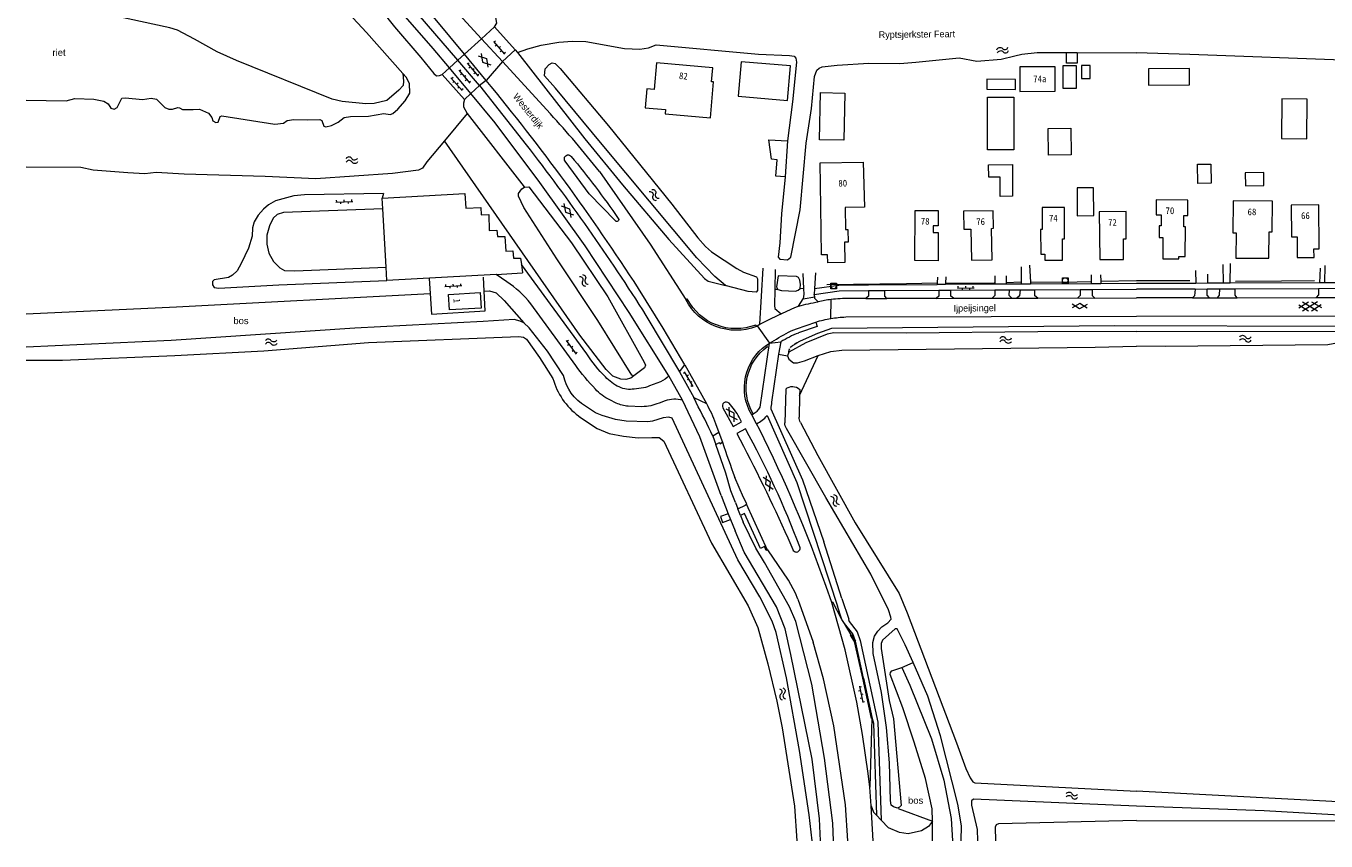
# Model space of a CAD drawing. Header units: metres. Extents: x 189705 to 199106, y 581686 to 588448.
# Tile 1 of 256: x 189705 to 190050, y 581686 to 581902. Entities that reach past the tile are written whole.
import ezdxf
from ezdxf.enums import TextEntityAlignment as Align

# ---------------------------------------------------------------- set-up
doc = ezdxf.new("R2010")
doc.units = ezdxf.units.M
doc.layers.add('B-WA-OG-GBKN-G', color=7, linetype='Continuous', lineweight=18)
doc.styles.add('Style-Arial', font='arial.ttf')
doc.styles.add('Style-DotumChe', font='DotumChe.ttf')
doc.styles.add('Style-WORKING', font='WORKING.shx')

msp = doc.modelspace()

# ---------------------------------------------------------------- linework, layer by layer
at = {"layer": 'B-WA-OG-GBKN-G'}
for p, q in [((189825.776, 581899.069), (189829.22, 581902.213)), ((189829.22, 581902.213), (189834.703, 581896.082)), ((189821.26, 581894.947), (189825.776, 581899.069)), ((189831.35, 581893.04), (189825.776, 581899.069)), ((189828.979, 581898.368), (189831.916, 581894.959)), ((189829.142, 581898.179), (189829.521, 581898.505)), ((189829.795, 581897.421), (189829.416, 581897.095)), ((189830.448, 581896.663), (189830.826, 581896.99)), ((189817.259, 581891.295), (189819.496, 581893.336)), ((189819.496, 581893.336), (189821.26, 581894.947)), ((189825.258, 581886.593), (189819.496, 581893.336)), ((189827.014, 581887.991), (189821.26, 581894.947)), ((189831.35, 581893.04), (189827.014, 581887.991)), ((189831.1, 581895.906), (189830.721, 581895.579)), ((189831.35, 581893.04), (189834.703, 581896.082)), ((189844.109, 581879.083), (189831.35, 581893.04)), ((189831.753, 581895.148), (189832.132, 581895.474)), ((189834.703, 581896.082), (189835.322, 581895.392)), ((189967.61, 581894.498), (189969.534, 581894.98)), ((189981.398, 581895.424), (190000, 581895.306)), ((189815.317, 581889.522), (189817.259, 581891.295)), ((189821.241, 581882.928), (189815.317, 581889.522)), ((189822.92, 581884.46), (189817.259, 581891.295)), ((189819.755, 581890.705), (189822.643, 581887.254)), ((189819.915, 581890.513), (189820.299, 581890.834)), ((189820.557, 581889.746), (189820.174, 581889.426)), ((189821.972, 581892.531), (189824.902, 581889.115)), ((189822.135, 581892.341), (189822.514, 581892.667)), ((189822.786, 581891.582), (189822.406, 581891.257)), ((189823.437, 581890.823), (189823.816, 581891.149)), ((189824.088, 581890.064), (189823.708, 581889.739)), ((189824.739, 581889.305), (189825.118, 581889.631)), ((189817.676, 581888.686), (189820.682, 581885.338)), ((189817.843, 581888.5), (189818.215, 581888.834)), ((189818.511, 581887.756), (189818.139, 581887.422)), ((189819.179, 581887.012), (189819.551, 581887.346)), ((189819.847, 581886.268), (189819.475, 581885.934)), ((189820.515, 581885.524), (189820.887, 581885.858)), ((189821.199, 581888.98), (189821.583, 581889.301)), ((189821.841, 581888.213), (189821.458, 581887.892)), ((189822.483, 581887.446), (189822.866, 581887.767)), ((189825.258, 581886.593), (189822.92, 581884.46)), ((189827.014, 581887.991), (189825.258, 581886.593)), ((189825.258, 581886.593), (189837.686, 581870.853)), ((189822.92, 581884.46), (189821.241, 581882.928)), ((189829.412, 581876.714), (189822.92, 581884.46)), ((189821.981, 581879.194), (189815.925, 581871.924)), ((189821.981, 581879.194), (189837.103, 581859.712)), ((189907.137, 581871.89), (189906.518, 581862.36)), ((189787.026, 581855.651), (189791.523, 581855.804)), ((189787.276, 581855.66), (189787.259, 581856.159)), ((189788.275, 581855.694), (189788.292, 581855.194)), ((189789.275, 581855.728), (189789.258, 581856.227)), ((189790.274, 581855.762), (189790.291, 581855.262)), ((189791.274, 581855.796), (189791.257, 581856.295)), ((189799.707, 581857.883), (189799.41, 581856.693)), ((189799.571, 581853.797), (189799.41, 581856.693)), ((189800.427, 581838.35), (189799.571, 581853.797)), ((189800.626, 581834.767), (189800.427, 581838.35)), ((189836.397, 581839.013), (189836.654, 581836.794)), ((189853.819, 581815.277), (189836.397, 581839.013)), ((189899.831, 581823.135), (189900.737, 581838.036)), ((189903.89, 581837.671), (189903.774, 581832.356)), ((189969.289, 581838.447), (189969.331, 581834.382)), ((189971.549, 581838.865), (189971.8, 581834.318)), ((190015.734, 581837.469), (190015.801, 581834.011)), ((190022.939, 581839.055), (190023.068, 581834.04)), ((190024.901, 581834.047), (190024.999, 581839.291)), ((190048.822, 581838.085), (190048.688, 581834.131)), ((190050.133, 581834.137), (190050.151, 581838.81)), ((189829.682, 581836.402), (189800.626, 581834.767)), ((189811.871, 581835.276), (189812.124, 581831.287)), ((189826.54, 581831.905), (189826.352, 581835.702)), ((189829.682, 581836.402), (189836.654, 581836.794)), ((189832.521, 581834.386), (189829.682, 581836.402)), ((189911.289, 581836.64), (189911.476, 581832.567)), ((189914.641, 581836.859), (189914.4, 581832.624)), ((189917.629, 581833.698), (189938.795, 581833.998)), ((189938.795, 581833.998), (189947.022, 581834.12)), ((189947.022, 581834.12), (189947.01, 581833.697)), ((189947.069, 581835.696), (189947.022, 581834.12)), ((189949.243, 581834.055), (189949.241, 581833.708)), ((189949.254, 581835.732), (189949.243, 581834.055)), ((189949.243, 581834.055), (189951.295, 581834.069)), ((189951.295, 581834.069), (189962.169, 581834.144)), ((189962.338, 581836.05), (189962.325, 581833.772)), ((189965.307, 581834.288), (189965.299, 581833.787)), ((189965.336, 581835.988), (189965.307, 581834.288)), ((189965.307, 581834.288), (189969.331, 581834.382)), ((189969.331, 581834.382), (189969.337, 581833.807)), ((189971.8, 581834.318), (189984.223, 581834.437)), ((189971.8, 581834.318), (189971.827, 581833.835)), ((189984.223, 581834.437), (189987.939, 581834.472)), ((189987.939, 581834.472), (189987.936, 581833.899)), ((189987.95, 581836.252), (189987.939, 581834.472)), ((189990.44, 581836.289), (189990.524, 581834.611)), ((189990.524, 581834.611), (190000, 581834.76)), ((189990.524, 581834.611), (189990.559, 581833.912)), ((190015.801, 581834.011), (189999.995, 581833.958)), ((190000, 581834.76), (190014.184, 581834.815)), ((190018.929, 581834.026), (190015.801, 581834.011)), ((190018.901, 581836.5), (190018.929, 581834.026)), ((190023.068, 581834.04), (190018.929, 581834.026)), ((190024.901, 581834.047), (190023.068, 581834.04)), ((190048.688, 581834.131), (190024.901, 581834.047)), ((190026.303, 581834.579), (190038.577, 581834.675)), ((190038.577, 581834.675), (190047.369, 581834.743)), ((190050.133, 581834.137), (190048.688, 581834.131)), ((190058.849, 581834.168), (190050.133, 581834.137)), ((189816.076, 581833.188), (189820.568, 581833.449)), ((189816.326, 581833.203), (189816.297, 581833.702)), ((189817.324, 581833.261), (189817.353, 581832.761)), ((189818.322, 581833.319), (189818.293, 581833.818)), ((189819.321, 581833.377), (189819.35, 581832.877)), ((189820.319, 581833.435), (189820.29, 581833.934)), ((189890.951, 581833.364), (189890.671, 581833.436)), ((189904.652, 581832.415), (189903.774, 581832.356)), ((189911.476, 581832.567), (189910.52, 581832.672)), ((189914.4, 581832.624), (189914.313, 581831.095)), ((189914.313, 581831.095), (189920.927, 581832.06)), ((189914.409, 581830.393), (189914.313, 581831.095)), ((189914.4, 581832.624), (189920.812, 581833.559)), ((189920.812, 581833.559), (189928.743, 581833.63)), ((189920.927, 581832.06), (189928.756, 581832.13)), ((189928.743, 581833.63), (189947.01, 581833.697)), ((189928.756, 581832.13), (189933.045, 581832.161)), ((189933.045, 581832.161), (189947.429, 581832.199)), ((189949.241, 581833.708), (189947.01, 581833.697)), ((189947.429, 581832.199), (189950.601, 581832.204)), ((189962.325, 581833.772), (189949.241, 581833.708)), ((189950.601, 581832.204), (189962.289, 581832.27)), ((189952.355, 581832.777), (189956.855, 581832.786)), ((189952.605, 581832.777), (189952.604, 581833.277)), ((189953.605, 581832.779), (189953.606, 581832.28)), ((189954.605, 581832.781), (189954.604, 581833.281)), ((189955.605, 581832.783), (189955.606, 581832.284)), ((189956.605, 581832.785), (189956.604, 581833.285)), ((189962.289, 581832.27), (189966.186, 581832.293)), ((189965.299, 581833.787), (189962.325, 581833.772)), ((189969.337, 581833.807), (189965.299, 581833.787)), ((189966.186, 581832.293), (189969.05, 581832.309)), ((189969.05, 581832.309), (189972.997, 581832.332)), ((189971.827, 581833.835), (189969.337, 581833.807)), ((189987.936, 581833.899), (189971.827, 581833.835)), ((189972.997, 581832.332), (189985.043, 581832.401)), ((189985.043, 581832.401), (189988.276, 581832.419)), ((189990.559, 581833.912), (189987.936, 581833.899)), ((189988.272, 581830.736), (189988.276, 581832.419)), ((189988.938, 581830.123), (189988.272, 581830.736)), ((189988.276, 581832.419), (190000, 581832.458)), ((189999.995, 581833.958), (189990.559, 581833.912)), ((190015.579, 581832.51), (190000, 581832.458)), ((190015.579, 581832.51), (190018.785, 581832.527)), ((190018.785, 581832.527), (190022.048, 581832.561)), ((190022.048, 581832.561), (190026.238, 581832.565)), ((190026.238, 581832.565), (190048.416, 581832.679)), ((190048.416, 581832.679), (190053.067, 581832.703)), ((189850.849, 581812.215), (189838.882, 581828.59)), ((189880.116, 581829.688), (189880.482, 581829.919)), ((189910.127, 581827.988), (189911.348, 581829.918)), ((189911.348, 581829.918), (189914.409, 581830.393)), ((189918.718, 581824.677), (189918.79, 581829.726)), ((189928.035, 581829.952), (189923.59, 581829.973)), ((189928.035, 581829.952), (189933.6, 581830.023)), ((189946.711, 581830.031), (189933.6, 581830.023)), ((189946.711, 581830.031), (189951.37, 581830.051)), ((189951.37, 581830.051), (189961.622, 581830.076)), ((189961.622, 581830.076), (189966.83, 581830.078)), ((189966.83, 581830.078), (189968.17, 581830.096)), ((189968.17, 581830.096), (189973.727, 581830.09)), ((189973.727, 581830.09), (189984.382, 581830.149)), ((189984.382, 581830.149), (189988.938, 581830.123)), ((189988.938, 581830.123), (190000, 581830.141)), ((190014.91, 581830.165), (190000, 581830.141)), ((190014.91, 581830.165), (190019.409, 581830.159)), ((190019.409, 581830.159), (190021.479, 581830.179)), ((190021.479, 581830.179), (190026.782, 581830.206)), ((190026.782, 581830.206), (190047.801, 581830.266)), ((190043.168, 581828.343), (190045.771, 581826.748)), ((190043.17, 581827.543), (190045.767, 581829.148)), ((190044.167, 581829.145), (190048.171, 581826.753)), ((190044.171, 581826.745), (190048.167, 581829.153)), ((190046.567, 581829.15), (190049.17, 581827.555)), ((190046.571, 581826.75), (190049.168, 581828.355)), ((190047.801, 581830.266), (190053.649, 581830.283)), ((189869.524, 581825.487), (189878.485, 581810.478)), ((189899.831, 581823.135), (189901.02, 581823.748)), ((189909.531, 581821.931), (189914.691, 581823.736)), ((189922.684, 581825.074), (190000, 581825.285)), ((190000, 581825.285), (190220.974, 581825.826)), ((189898.903, 581822.657), (189898.763, 581822.941)), ((189898.903, 581822.657), (189899.079, 581822.748)), ((189898.917, 581822.537), (189898.903, 581822.657)), ((189899.079, 581822.748), (189899.831, 581823.135)), ((189899.079, 581822.748), (189902.404, 581818.08)), ((189912.198, 581819.478), (189915.275, 581820.784)), ((189915.275, 581820.784), (189918.966, 581822.065)), ((189918.966, 581822.065), (189994.141, 581822.819)), ((189994.141, 581822.819), (190053.997, 581822.621)), ((189743.265, 581818.848), (189704.636, 581817.019)), ((189848.347, 581818.812), (189851.011, 581815.185)), ((189848.495, 581818.611), (189848.898, 581818.906)), ((189849.087, 581817.805), (189848.684, 581817.509)), ((189849.679, 581816.999), (189850.082, 581817.295)), ((189899.915, 581801.077), (189902.404, 581818.08)), ((189901.628, 581817.613), (189902.404, 581818.08)), ((189901.896, 581817.233), (189901.628, 581817.613)), ((189902.404, 581818.08), (189904.257, 581819.196)), ((189902.404, 581818.08), (189905.426, 581818.46)), ((189905.426, 581818.46), (189904.806, 581815.165)), ((189908.061, 581817.159), (189908.539, 581817.503)), ((189908.539, 581817.503), (189909.004, 581817.794)), ((189909.004, 581817.794), (189909.247, 581817.946)), ((189909.247, 581817.946), (189909.701, 581818.2)), ((189909.701, 581818.2), (189910.484, 581818.607)), ((189910.484, 581818.607), (189912.198, 581819.478)), ((189847.613, 581809.523), (189843.314, 581815.982)), ((189850.271, 581816.193), (189849.868, 581815.897)), ((189850.863, 581815.387), (189851.266, 581815.683)), ((189904.806, 581815.165), (189902.945, 581802.448)), ((189904.806, 581815.165), (189907.16, 581814.75)), ((189907.55, 581815.685), (189907.16, 581814.75)), ((189907.55, 581815.685), (189907.65, 581816.313)), ((189907.696, 581816.516), (189907.65, 581816.313)), ((189907.735, 581816.639), (189907.696, 581816.516)), ((189910.386, 581804.242), (189915.342, 581814.839)), ((189878.485, 581810.478), (189879.896, 581812.315)), ((189878.485, 581810.478), (189882.24, 581803.658)), ((189879.95, 581810.31), (189879.515, 581810.063)), ((189882.05, 581806.615), (189879.826, 581810.527)), ((189879.896, 581812.315), (189885.597, 581802.032)), ((189873.424, 581807.874), (189870.502, 581806.75)), ((189879.281, 581802.919), (189875.644, 581809.449)), ((189880.444, 581809.44), (189880.879, 581809.687)), ((189880.938, 581808.571), (189880.503, 581808.324)), ((189881.432, 581807.702), (189881.867, 581807.949)), ((189881.926, 581806.832), (189881.492, 581806.585)), ((189861.641, 581802.195), (189859.881, 581803.025)), ((189868.264, 581806.117), (189866.415, 581805.913)), ((189882.24, 581803.658), (189885.597, 581802.032)), ((189882.871, 581802.335), (189882.24, 581803.658)), ((189906.699, 581805.924), (189906.492, 581796.973)), ((189910.386, 581804.242), (189910.252, 581798.46)), ((189910.423, 581805.838), (189910.386, 581804.242)), ((189868.476, 581801.221), (189864.779, 581801.334)), ((189874.598, 581802.785), (189873.016, 581802.139)), ((189890.009, 581800.89), (189892.696, 581795.977)), ((189851.602, 581798.751), (189852.124, 581798.373)), ((189887.999, 581796.797), (189888.957, 581794.332)), ((189892.696, 581795.977), (189894.973, 581797.223)), ((189894.973, 581797.223), (189894.325, 581798.407)), ((189897.649, 581799.095), (189898.049, 581799.332)), ((189898.933, 581796.696), (189897.649, 581799.095)), ((189899.702, 581795.208), (189898.933, 581796.696)), ((189888.957, 581794.332), (189887.308, 581793.37)), ((189887.308, 581793.37), (189888.148, 581791.169)), ((189888.957, 581794.332), (189889.883, 581791.789)), ((189895.981, 581795.38), (189893.704, 581794.135)), ((189889.564, 581777.654), (189891.42, 581772.759)), ((189893.364, 581775.738), (189893.959, 581774.068)), ((189901.816, 581763.085), (189896.258, 581775.287)), ((189891.42, 581772.759), (189891.978, 581771.215)), ((189894.716, 581772.335), (189893.959, 581774.068)), ((189894.716, 581772.335), (189895.418, 581770.491)), ((189891.978, 581771.215), (189893.227, 581768.253)), ((189907.26, 581766.314), (189908.605, 581763.224)), ((189921.616, 581750.247), (189916.819, 581765.331)), ((189918.928, 581749.171), (189917.49, 581753.429)), ((189909.969, 581750.036), (189914.025, 581738.656)), ((189921.644, 581744.671), (189920.469, 581748.169)), ((189922.298, 581743.579), (189921.644, 581744.671)), ((189924.088, 581740.518), (189922.298, 581743.579)), ((189927.379, 581729.084), (189925.232, 581738.864)), ((189937.617, 581731.885), (189940.579, 581733.164)), ((189926.313, 581726.928), (189927.258, 581722.528)), ((189927.379, 581729.084), (189927.201, 581729.064)), ((189927.379, 581729.084), (189929.73, 581718.29)), ((189926.575, 581725.706), (189926.087, 581725.601)), ((189926.365, 581726.684), (189926.854, 581726.789)), ((189926.995, 581723.75), (189926.506, 581723.645)), ((189926.785, 581724.728), (189927.274, 581724.833)), ((189927.205, 581722.773), (189927.694, 581722.878)), ((189929.056, 581700.098), (189928.601, 581703.704)), ((189929.464, 581695.128), (189929.056, 581700.098)), ((189957.021, 581701.186), (190000, 581699.032)), ((189929.464, 581695.128), (189930.022, 581693.445)), ((189930.882, 581692.579), (189930.022, 581693.445)), ((189932.134, 581691.294), (189930.882, 581692.579)), ((189936.649, 581694.429), (189945.734, 581691.042)), ((189932.134, 581691.294), (189934.084, 581689.243)), ((189945.771, 581685.745), (189945.734, 581691.042))]:
    msp.add_line(p, q, dxfattribs=at)
at = {"layer": 'B-WA-OG-GBKN-G', "flags": 128}
for points in [[(189804.837, 581889.819), (189795.176, 581900.711), (189779.675, 581917.429), (189774.814, 581924.545), (189738.203, 581967.559), (189733.551, 581973.228), (189722.835, 581982.806), (189712.114, 581993.399), (189706.645, 582000)], [(189715.589, 582000), (189725.601, 581989.247), (189730.37, 581985.204), (189733.715, 581981.944), (189735.347, 581980.656), (189738.149, 581979.069), (189742.746, 581973.909), (189774.988, 581936.36), (189795.405, 581911.484), (189802.664, 581902.246), (189809.689, 581894.073), (189813.089, 581889.796), (189813.854, 581889.241), (189814.591, 581889.244), (189815.317, 581889.522)], [(189821.26, 581894.947), (189813.454, 581904.382), (189732.011, 581998.374)], [(189817.259, 581891.295), (189812.956, 581896.503), (189747.204, 581971.668), (189731.492, 581989.911)], [(189819.496, 581893.336), (189790.02, 581927.592), (189734.511, 581990.967)], [(189825.776, 581899.069), (189819.825, 581905.505), (189778.999, 581953.225)], [(189804.837, 581889.819), (189805.07, 581887.776), (189804.948, 581886.606), (189803.81, 581885.38), (189800.622, 581882.596), (189797.271, 581881.817), (189794.984, 581881.755), (189788.731, 581882.385), (189786.035, 581882.982), (189760.629, 581893.301), (189755.46, 581895.588), (189749.473, 581898.963), (189744.914, 581901.304), (189742.903, 581901.98), (189720.725, 581906.725), (189709.482, 581909.312), (189704.636, 581910.2)], [(189829.22, 581902.213), (189829.893, 581903.191), (189829.519, 581905.268), (189830.887, 581906.692)], [(189835.322, 581895.392), (189838.086, 581896.397), (189841.69, 581897.355), (189846.361, 581898.114), (189850.019, 581898.437), (189853.501, 581898.301), (189863.851, 581896.472), (189867.867, 581896.263), (189870.203, 581896.681), (189872.206, 581897.402), (189899.456, 581894.943), (189907.715, 581894.603), (189908.987, 581894.406), (189909.396, 581893.899), (189909.604, 581892.859), (189908.51, 581882.258), (189907.137, 581871.89)], [(190137.451, 581896.493), (190124.608, 581895.364), (190099.875, 581894.265), (190072.505, 581893.775), (190057.228, 581893.253), (190014.149, 581894.912), (190000, 581895.306)], [(189824.915, 581894.512), (189827.127, 581893.772), (189827.515, 581891.472)], [(189825.675, 581895.162), (189826.063, 581892.862), (189828.275, 581892.122)], [(189835.322, 581895.392), (189853.265, 581872.41), (189863.333, 581860.187), (189875.648, 581845.638), (189885.124, 581835.343), (189886.118, 581834.611), (189890.671, 581833.436)], [(189894.831, 581892.955), (189894.054, 581883.766), (189907.171, 581882.656), (189907.949, 581891.845), (189894.831, 581892.955)], [(189906.518, 581862.36), (189905.548, 581852.491), (189905.127, 581844.766), (189904.713, 581841.003), (189905.173, 581840.421), (189907.155, 581840.304), (189908.093, 581840.943), (189910.549, 581853.582), (189912.144, 581871.3), (189913.549, 581880.505), (189914.398, 581888.995), (189915.001, 581890.7), (189915.608, 581891.262), (189916.394, 581891.596), (189920.356, 581892.022), (189928.815, 581892.571), (189937.073, 581892.459), (189941.317, 581892.865)], [(189941.317, 581892.865), (189952.82, 581894.01), (189957.55, 581893.118), (189964.052, 581893.607), (189967.61, 581894.498)], [(189969.534, 581894.98), (189973.623, 581895.407), (189981.398, 581895.424)], [(189981.398, 581895.424), (189984.263, 581895.38), (189984.22, 581892.558), (189981.354, 581892.602), (189981.398, 581895.424)], [(189790.96, 581878.408), (189795.712, 581878.456), (189799.85, 581879.187), (189801.503, 581878.941), (189802.239, 581879.199), (189803.554, 581880.323), (189805.449, 581882.517), (189806.736, 581884.557), (189806.648, 581887.122), (189805.751, 581888.846), (189804.837, 581889.819)], [(189890.671, 581833.436), (189887.84, 581835.864), (189883.065, 581840.821), (189857.922, 581870.934), (189845.504, 581885.915), (189842.567, 581889.229), (189842.685, 581891.058), (189843.798, 581892.208), (189844.558, 581892.617), (189845.347, 581892.469), (189846.674, 581891.104), (189859.525, 581875.947), (189876.392, 581855.093), (189883.32, 581846.132), (189885.389, 581843.779), (189886.971, 581842.415), (189893.699, 581838.002), (189895.482, 581836.995), (189898.919, 581835.74), (189899.226, 581835.234), (189899.19, 581832.084), (189898.861, 581831.675), (189896.675, 581831.893), (189890.951, 581833.364)], [(189872.305, 581892.66), (189871.683, 581885.543), (189869.734, 581885.714), (189869.294, 581880.681), (189874.7, 581880.208), (189874.605, 581879.113), (189886.669, 581878.06), (189887.502, 581887.594), (189886.996, 581887.639), (189887.32, 581891.349), (189872.305, 581892.66)], [(189968.952, 581891.584), (189968.983, 581885.044), (189978.383, 581885.088), (189978.352, 581891.628), (189968.952, 581891.584)], [(189980.49, 581891.983), (189983.933, 581891.981), (189983.929, 581885.829), (189980.486, 581885.831), (189980.49, 581891.983)], [(189985.379, 581891.964), (189985.34, 581888.516), (189987.665, 581888.49), (189987.704, 581891.937), (189985.379, 581891.964)], [(190003.22, 581886.744), (190014.147, 581886.813), (190014.119, 581891.133), (190003.194, 581891.066), (190003.22, 581886.744)], [(189960.213, 581888.276), (189960.188, 581885.665), (189967.822, 581885.592), (189967.847, 581888.202), (189960.213, 581888.276)], [(189704.636, 581882.691), (189715.298, 581882.586), (189717.658, 581883.182), (189722.715, 581882.978), (189725.36, 581882.483), (189726.456, 581881.726), (189727.224, 581880.561), (189728.115, 581880.336), (189728.926, 581880.772), (189730.159, 581883.294), (189731.098, 581883.375), (189735.624, 581882.914), (189737.934, 581883.281), (189739.359, 581882.957), (189741.605, 581880.809), (189742.623, 581880.306), (189743.589, 581880.336), (189745.06, 581880.8), (189745.492, 581880.726)], [(189821.241, 581882.928), (189821.002, 581881.933), (189821.033, 581880.967), (189821.981, 581879.194)], [(189915.969, 581884.725), (189922.396, 581884.605), (189922.161, 581872.085), (189915.733, 581872.206), (189915.969, 581884.725)], [(189967.368, 581869.547), (189960.368, 581869.54), (189960.353, 581883.54), (189967.353, 581883.547), (189967.368, 581869.547)], [(190038.652, 581883.086), (190038.57, 581872.514), (190045.325, 581872.461), (190045.408, 581883.034), (190038.652, 581883.086)], [(189745.492, 581880.726), (189746.282, 581880.273), (189749.078, 581880.21), (189750.805, 581880.371), (189753.147, 581879.239), (189754.092, 581878.151), (189754.326, 581877.238), (189755.09, 581876.784), (189755.725, 581876.889), (189756.251, 581878.415), (189756.682, 581878.57), (189770.846, 581876.378), (189773.131, 581876.593), (189774.145, 581877.284), (189775.845, 581877.622), (189779.479, 581877.488), (189782.832, 581877.605), (189783.292, 581877.302), (189783.832, 581875.832), (189784.392, 581875.657), (189785.889, 581875.994), (189787.689, 581876.842), (189789.284, 581878.094), (189790.96, 581878.408)], [(189875.644, 581809.449), (189865.092, 581826.251), (189853.322, 581843.979), (189841.276, 581860.868), (189829.412, 581876.714)], [(189906.518, 581862.36), (189904.118, 581862.516), (189904.403, 581866.903), (189902.923, 581866.999), (189902.205, 581872.21), (189907.137, 581871.89)], [(189976.525, 581875.177), (189982.534, 581875.256), (189982.627, 581868.183), (189976.618, 581868.104), (189976.525, 581875.177)], [(189815.925, 581871.924), (189811.292, 581866.362), (189810.131, 581864.679), (189809.042, 581864.09), (189802.16, 581863.192), (189781.763, 581861.847), (189768.217, 581862.441), (189746.668, 581863.022), (189739.22, 581863.469), (189736.249, 581863.124), (189731.737, 581863.422)], [(189866.272, 581809.429), (189865.539, 581808.83), (189864.169, 581808.49), (189862.874, 581808.555), (189860.708, 581809.3), (189858.941, 581811.089), (189851.904, 581820.28), (189815.925, 581871.924)], [(189861.394, 581850.666), (189854.403, 581857.865), (189848.032, 581866.544)], [(189916.023, 581854.355), (189915.843, 581866.063), (189927.332, 581866.24), (189927.626, 581854.243)], [(189963.729, 581862.237), (189960.696, 581862.222), (189960.679, 581865.548), (189966.993, 581865.578), (189967.035, 581857.159), (189963.754, 581857.143), (189963.729, 581862.237)], [(190019.785, 581865.718), (190019.823, 581860.636), (190016.279, 581860.61), (190016.241, 581865.692), (190019.785, 581865.718)], [(189731.737, 581863.422), (189722.473, 581864.149), (189719.192, 581864.794), (189704.636, 581864.879)], [(189857.146, 581863.771), (189870.638, 581844.483), (189880.116, 581829.688)], [(190029.009, 581859.962), (190033.902, 581860.053), (190033.837, 581863.533), (190028.944, 581863.442), (190029.009, 581859.962)], [(189866.272, 581809.429), (189865.805, 581809.638), (189856.692, 581824.101), (189845.791, 581840.537), (189837.038, 581854.215), (189835.627, 581857.206), (189835.649, 581857.867), (189836.558, 581859.142), (189837.216, 581859.577), (189838.359, 581859.684), (189849.685, 581844.774), (189859.432, 581830.416), (189869.092, 581813.033), (189869.376, 581812.247), (189869.176, 581811.535), (189866.272, 581809.429)], [(189984.204, 581859.384), (189984.222, 581852.017), (189988.618, 581852.028), (189988.599, 581859.395), (189984.204, 581859.384)], [(189799.707, 581857.883), (189778.683, 581857.589), (189775.864, 581857.296), (189770.966, 581855.951), (189769.167, 581854.875), (189767.775, 581853.776), (189766.36, 581852.168), (189765.301, 581850.385), (189764.85, 581848.807), (189764.76, 581846.545)], [(189799.41, 581856.693), (189821.313, 581857.945), (189821.65, 581854.008)], [(189847.702, 581855.249), (189848.09, 581852.949), (189850.302, 581852.209)], [(190005.21, 581856.207), (190005.194, 581852.21), (190006.599, 581852.205), (190006.588, 581849.356), (190006.064, 581849.358), (190006.051, 581846.181), (190007.007, 581846.177), (190006.984, 581840.523), (190011.304, 581840.506), (190011.306, 581841.152), (190012.98, 581841.145), (190013.011, 581849.057), (190012.608, 581849.059), (190012.619, 581852.042), (190013.679, 581852.038), (190013.696, 581856.174), (190005.21, 581856.207)], [(190025.7, 581855.918), (190025.642, 581847.479), (190026.502, 581847.473), (190026.456, 581840.755), (190035.247, 581840.695), (190035.295, 581847.685), (190036.126, 581847.679), (190036.182, 581855.846), (190025.7, 581855.918)], [(190041.184, 581854.831), (190041.267, 581846.398), (190042.709, 581846.412), (190042.763, 581840.855), (190047.231, 581840.899), (190047.209, 581843.155), (190048.636, 581843.169), (190048.521, 581854.903), (190041.184, 581854.831)], [(189799.571, 581853.797), (189773.09, 581852.836), (189771.466, 581852.32), (189770.378, 581851.324), (189769.371, 581849.287), (189768.67, 581846.869), (189768.656, 581844.455), (189769.252, 581842.019), (189770.431, 581839.84), (189772.167, 581838.146), (189773.364, 581837.415), (189776.135, 581837.326), (189800.427, 581838.35)], [(189821.65, 581854.008), (189825.588, 581854.148), (189825.71, 581852.195), (189827.71, 581852.334), (189827.862, 581848.093), (189829.842, 581848.142), (189830.011, 581846.438), (189831.983, 581846.505), (189832.222, 581842.596), (189834.157, 581842.692), (189834.311, 581840.695), (189836.195, 581840.755), (189836.397, 581839.013)], [(189846.942, 581854.599), (189849.154, 581853.859), (189849.542, 581851.559)], [(189927.626, 581854.243), (189922.557, 581854.165), (189922.647, 581848.316), (189923.267, 581848.325), (189923.318, 581845.006), (189922.308, 581844.99), (189922.391, 581839.541), (189917.892, 581839.472), (189917.859, 581841.621), (189916.219, 581841.596), (189916.023, 581854.355)], [(189941.099, 581853.404), (189947.259, 581853.379), (189947.242, 581849.284), (189945.947, 581849.29), (189945.94, 581847.562), (189947.275, 581847.557), (189947.245, 581840.039), (189941.045, 581840.065), (189941.099, 581853.404)], [(189953.959, 581853.213), (189954.039, 581848.435), (189955.967, 581848.468), (189956.105, 581840.154), (189961.582, 581840.246), (189961.442, 581848.645), (189962.003, 581848.655), (189961.925, 581853.346), (189953.959, 581853.213)], [(189974.899, 581854.194), (189974.918, 581848.319), (189974.508, 581848.318), (189974.529, 581841.751), (189975.589, 581841.755), (189975.595, 581840.172), (189980.317, 581840.187), (189980.299, 581845.844), (189980.899, 581845.846), (189980.872, 581854.213), (189974.899, 581854.194)], [(189990.113, 581853.039), (189990.237, 581840.325), (189996.583, 581840.387), (189996.53, 581845.844), (189997.299, 581845.852), (189997.228, 581853.108), (189990.113, 581853.039)], [(189764.76, 581846.545), (189763.783, 581843.364), (189761.871, 581839.265), (189760.762, 581837.353), (189759.548, 581836.178), (189758.483, 581835.614), (189754.725, 581834.987), (189754.27, 581834.502), (189754.275, 581833.587), (189754.71, 581832.878), (189755.956, 581832.731), (189771.908, 581833.597), (189800.626, 581834.767)], [(189910.52, 581832.672), (189910.617, 581833.714), (189910.433, 581834.856), (189910.074, 581835.618), (189909.616, 581835.869), (189904.711, 581836.024), (189904.216, 581833.124), (189904.652, 581832.415)], [(189918.697, 581832.598), (189918.697, 581834.098), (189920.197, 581834.098), (189920.197, 581832.598), (189918.697, 581832.598)], [(189980.298, 581834.029), (189980.298, 581835.529), (189981.798, 581835.529), (189981.798, 581834.029), (189980.298, 581834.029)], [(189704.636, 581825.915), (189744.698, 581827.773), (189812.124, 581831.287)], [(189812.124, 581831.287), (189812.472, 581825.816), (189826.799, 581826.674), (189826.54, 581831.905)], [(189816.996, 581831.038), (189825.425, 581831.557), (189825.677, 581827.464), (189817.248, 581826.945), (189816.996, 581831.038)], [(189826.54, 581831.905), (189827.892, 581831.99), (189829.673, 581831.464), (189831.843, 581829.494), (189837.029, 581823.497)], [(189879.896, 581812.315), (189874.129, 581822.097), (189867.526, 581832.669)], [(189903.774, 581832.356), (189903.681, 581828.116), (189903.811, 581827.304), (189905.452, 581825.947)], [(189904.652, 581832.415), (189905.618, 581832.14), (189909.278, 581831.955), (189910.014, 581832.187), (189910.52, 581832.672)], [(189911.476, 581832.567), (189911.543, 581831.102), (189911.348, 581829.918)], [(189928.756, 581832.13), (189928.761, 581830.591), (189928.035, 581829.952)], [(189933.6, 581830.023), (189933.058, 581830.617), (189933.045, 581832.161)], [(189947.429, 581832.199), (189947.396, 581830.622), (189946.711, 581830.031)], [(189951.37, 581830.051), (189950.641, 581830.652), (189950.601, 581832.204)], [(189962.289, 581832.27), (189962.292, 581830.75), (189961.622, 581830.076)], [(189966.83, 581830.078), (189966.182, 581830.773), (189966.186, 581832.293)], [(189969.05, 581832.309), (189968.867, 581830.736), (189968.17, 581830.096)], [(189973.727, 581830.09), (189973.009, 581830.743), (189972.997, 581832.332)], [(189985.043, 581832.401), (189985.054, 581830.777), (189984.382, 581830.149)], [(190015.579, 581832.51), (190015.475, 581830.744), (190014.91, 581830.165)], [(190019.409, 581830.159), (190018.789, 581830.835), (190018.785, 581832.527)], [(190022.048, 581832.561), (190022.028, 581830.862), (190021.479, 581830.179)], [(190026.782, 581830.206), (190026.234, 581830.882), (190026.238, 581832.565)], [(190048.416, 581832.679), (190048.424, 581830.989), (190047.801, 581830.266)], [(189915.355, 581829.127), (189914.462, 581830.004), (189914.409, 581830.393)], [(189986.882, 581827.433), (189984.898, 581828.659), (189982.883, 581827.485)], [(189986.895, 581828.433), (189984.88, 581827.259), (189982.896, 581828.485)], [(189837.029, 581823.497), (189836.035, 581823.975), (189834.457, 581824.451), (189826.228, 581823.851), (189792.061, 581822.084), (189743.265, 581818.848)], [(189914.691, 581823.736), (189915.067, 581822.58), (189910.072, 581820.819)], [(189843.314, 581815.982), (189838.483, 581822.183), (189837.029, 581823.497)], [(190000, 581821.244), (189973.791, 581821.166), (189938.753, 581820.817), (189919.544, 581820.851), (189917.767, 581820.512), (189912.061, 581818.223), (189907.55, 581815.685)], [(190000, 581821.244), (190053.497, 581821.297), (190054.636, 581820.88)], [(189704.636, 581813.618), (189714.349, 581813.625), (189744.199, 581814.812), (189767.874, 581816.072), (189795.763, 581818.291), (189835.698, 581819.858), (189836.969, 581819.737), (189837.735, 581819.206), (189841.187, 581814.32), (189844.798, 581808.713)], [(189915.342, 581814.839), (189918.729, 581815.943), (189921.598, 581816.211), (189989.03, 581817.073), (190000, 581817.33)], [(190055.439, 581819.585), (190055.409, 581819.196), (190054.64, 581818.516), (190053.748, 581818.169), (190050.898, 581817.661), (190007.596, 581817.264), (190000, 581817.33)], [(189907.16, 581814.75), (189907.147, 581814.718), (189907.532, 581813.831), (189908.757, 581812.846), (189909.875, 581812.851), (189911.727, 581813.393), (189915.342, 581814.839)], [(189889.564, 581777.654), (189883.872, 581793.211), (189879.281, 581802.919)], [(189904.161, 581741.148), (189903.13, 581744.218), (189899.797, 581750.63), (189893.984, 581760.51), (189876.504, 581798.155), (189875.589, 581798.405), (189874.141, 581798.22), (189871.274, 581797.368), (189870.056, 581797.235), (189864.312, 581797.41), (189861.388, 581797.827), (189857.902, 581798.852), (189856.145, 581799.631), (189853.444, 581801.32)], [(189893.032, 581797.18), (189892.954, 581799.511), (189890.86, 581800.539)], [(189893.872, 581797.723), (189891.778, 581798.751), (189891.7, 581801.082)], [(189902.735, 581800.687), (189911.195, 581781.812), (189916.819, 581765.331)], [(189852.124, 581798.373), (189856.572, 581795.441), (189859.779, 581794.084), (189863.594, 581793.392), (189867.459, 581792.928), (189871.066, 581793.047)], [(189901.749, 581798.869), (189909.652, 581781.041), (189920.469, 581748.169)], [(189910.599, 581796.99), (189915.224, 581788.232), (189925.191, 581770.368), (189936.865, 581751.547), (189939.049, 581746.4), (189952.143, 581711.884), (189954.589, 581705.01), (189955.769, 581702.526), (189956.434, 581701.513), (189957.021, 581701.186)], [(189871.066, 581793.047), (189873.047, 581793.031), (189874.298, 581792.046), (189886.925, 581764.922), (189896.709, 581748.277), (189899.276, 581742.471), (189901.938, 581732.855), (189904.347, 581722.957), (189905.753, 581715.824)], [(189934.633, 581745.234), (189934.065, 581747.189), (189929.32, 581756.693), (189917.411, 581777.037), (189906.889, 581795.41)], [(189888.148, 581791.169), (189889.061, 581791.667), (189889.169, 581791.384), (189889.883, 581791.789)], [(189893.364, 581775.738), (189892.095, 581778.82), (189890.751, 581783.513), (189888.148, 581791.169)], [(189896.258, 581775.287), (189896.377, 581775.372), (189895.475, 581777.108), (189893.184, 581782.42)], [(189902.429, 581778.799), (189902.657, 581781.12), (189900.717, 581782.414)], [(189903.332, 581779.227), (189901.392, 581780.521), (189901.621, 581782.842)], [(189893.959, 581774.068), (189896.016, 581774.998), (189895.965, 581775.168), (189896.258, 581775.287)], [(189891.42, 581772.759), (189889.325, 581772.006), (189889.915, 581770.431), (189891.978, 581771.215)], [(189901.816, 581763.085), (189901.521, 581762.964), (189901.056, 581764.085), (189899.957, 581763.56), (189895.71, 581772.795), (189894.716, 581772.335)], [(189919.442, 581685.745), (189919.211, 581690.457), (189916.996, 581707.724), (189913.651, 581727.449), (189909.382, 581744.146), (189907.686, 581748.051), (189901.101, 581759.808), (189898.721, 581763.608), (189895.418, 581770.491)], [(189915.943, 581685.745), (189915.648, 581691.634), (189913.77, 581707.53), (189908.075, 581735.375), (189906.52, 581742.201), (189904.231, 581747.983), (189895.677, 581762.5), (189893.227, 581768.253)], [(189909.969, 581750.036), (189909.334, 581751.615), (189907.456, 581755.084), (189901.917, 581763.135), (189901.816, 581763.085)], [(189921.644, 581744.671), (189919.216, 581749.242), (189918.928, 581749.171)], [(189928.601, 581703.704), (189927.155, 581714.033), (189925.61, 581722.673), (189922.507, 581736.584), (189918.928, 581749.171)], [(189921.616, 581750.247), (189923.477, 581744.717), (189923.377, 581744.64), (189923.549, 581744.147), (189925.676, 581741.404), (189926.475, 581739.027), (189931.178, 581717.365), (189932.134, 581691.294)], [(189936.376, 581742.118), (189935.817, 581742.115), (189932.452, 581739.101), (189932.099, 581738.261), (189932.08, 581736.914), (189934.177, 581723.077), (189935.343, 581718.23), (189937.432, 581695.17), (189937.002, 581694.711), (189936.444, 581694.479), (189935.402, 581694.804), (189934.739, 581695.284), (189934.555, 581696.553), (189934.279, 581706.537), (189933.499, 581715.959), (189932.185, 581725.202), (189929.927, 581735.557), (189929.862, 581738.529), (189930.362, 581740.235), (189931.169, 581741.533), (189932.282, 581742.657), (189933.827, 581743.732), (189934.787, 581744.727), (189934.633, 581745.234)], [(189913.706, 581685.745), (189912.95, 581692.714), (189910.405, 581709.85), (189906.885, 581729.144), (189904.161, 581741.148)], [(189925.232, 581738.864), (189924.543, 581740.829), (189922.298, 581743.579)], [(189940.579, 581733.164), (189938.504, 581737.911), (189936.376, 581742.118)], [(189923.217, 581685.745), (189922.567, 581695.351), (189919.471, 581716.349), (189916.745, 581728.887), (189914.025, 581738.656)], [(189927.201, 581729.064), (189924.966, 581738.811), (189923.966, 581740.433), (189924.088, 581740.518)], [(189924.088, 581740.518), (189924.24, 581740.588), (189925.232, 581738.864)], [(189940.835, 581711.981), (189937.87, 581721.114), (189934.526, 581730.041), (189934.599, 581730.575), (189934.902, 581731.033), (189937.617, 581731.885)], [(189937.617, 581731.885), (189939.748, 581727.144), (189945.506, 581712.893), (189948.734, 581701.958), (189950.713, 581691.729), (189951.092, 581685.745)], [(189953.404, 581685.745), (189953.491, 581689.786), (189952.473, 581695.548), (189947.916, 581713.718), (189944.488, 581724.22), (189940.579, 581733.164)], [(189929.73, 581718.29), (189929.705, 581718.284), (189929.543, 581718.29), (189927.201, 581729.064)], [(189929.056, 581700.098), (189929.209, 581700.134), (189929.73, 581718.29)], [(189929.73, 581718.29), (189930.022, 581717.084), (189930.882, 581692.579)], [(189905.753, 581715.824), (189909.051, 581694.981), (189909.673, 581685.745)], [(189945.734, 581691.042), (189945.644, 581694.27), (189943.853, 581702.366), (189940.835, 581711.981)], [(190000, 581695.042), (189956.66, 581696.865), (189956.103, 581696.43), (189956.133, 581695.236), (189957.586, 581688.84), (189957.746, 581685.745)], [(190166.45, 581691.365), (190135.307, 581692.409), (190096.395, 581694.082), (190071.738, 581695.753), (190062.107, 581695.738), (190000, 581699.032)], [(189929.998, 581685.745), (189929.464, 581695.128)], [(190070.837, 581691.68), (190033.962, 581693.807), (190000, 581695.042)], [(189945.734, 581691.042), (189944.7, 581689.615), (189942.8, 581688.412), (189939.297, 581687.684), (189937.008, 581688.029), (189934.084, 581689.243)], [(190000, 581691.156), (189963.296, 581690.316), (189962.663, 581690.059), (189962.411, 581689.398), (189962.49, 581685.745)], [(190000, 581691.156), (190061.913, 581691.14), (190062.623, 581691.007), (190063.154, 581690.672), (190063.267, 581685.745)]]:
    msp.add_lwpolyline(points, dxfattribs=at)
at = {"layer": 'B-WA-OG-GBKN-G'}
for centre in [(189919.447, 581833.348), (189981.048, 581834.779)]:
    msp.add_circle(centre, 0.75, dxfattribs=at)
at = {"layer": 'B-WA-OG-GBKN-G', "extrusion": (0, 0, -1)}
for centre, radius, start, end in [((-189963.696, 581895.922), 0.85, 15.48154, 139.33656), ((-189963.892, 581895.044), 0.85, 15.48154, 139.33656), ((-189372.574, 581510.581), 588.324, 142.238922, 147.638483), ((-189792.018, 581867.631), 0.85, 206.35413, 330.20915), ((-189792.045, 581866.732), 0.85, 206.35413, 330.20915), ((-189848.831, 581867.164), 1.012, 322.19414, 142.86549), ((-189669.813, 581718.285), 233.847, 140.26285, 145.34908), ((-189870.576, 581857.599), 0.85, 79.11753, 202.97255), ((-189871.275, 581858.165), 0.85, 79.11753, 202.97255), ((-189861.79, 581850.953), 0.489, 143.46035, 324.08866), ((-189851.906, 581835.015), 0.85, 86.60761, 210.46264), ((-189852.674, 581835.484), 0.85, 86.60761, 210.46264), ((-189893.534, 581836.675), 15.128, 249.15503, 332.49381), ((-189893.536, 581836.682), 14.702, 249.17338, 332.61111), ((-189949.071, 581732.411), 103.207, 64.9989, 67.8311), ((-189937.083, 581716.827), 114.383, 76.36907, 79.04952), ((-189949.304, 581732), 103.678, 62.24381, 64.97826), ((-189923.821, 581793.753), 31.342, 73.06478, 80.63029), ((-189923.799, 581793.927), 31.167, 80.61751, 87.94987), ((-189919.829, 581795.621), 28.253, 56.55443, 68.62471), ((-190028.233, 581819.377), 0.85, 28.18708, 152.0421), ((-189770.511, 581819.276), 0.85, 204.06031, 327.91534), ((-189770.574, 581818.379), 0.85, 204.06031, 327.91534), ((-189909.673, 581806.198), 13.965, 329.42794, 54.8258), ((-189909.671, 581806.198), 13.499, 329.42658, 54.83069), ((-189965.934, 581819.8), 0.85, 207.49955, 331.35457), ((-189965.943, 581818.901), 0.85, 207.49955, 331.35457), ((-190028.231, 581818.478), 0.85, 28.18708, 152.0421), ((-189881.324, 581832.461), 32.432, 314.11609, 328.00521), ((-189909.411, 581816.021), 1.785, 9.42541, 16.10992), ((-189909.266, 581816.086), 1.628, 15.32107, 19.86378), ((-189888.835, 581838.512), 46.2, 315.11322, 325.30602), ((-189860.009, 581812.161), 12.674, 301.19979, 347.98692), ((-189866.511, 581815.86), 10.243, 293.49664, 319.27526), ((-189865.267, 581812.29), 6.479, 259.79295, 295.99631), ((-189867.542, 581812.942), 6.863, 244.45111, 263.96264), ((-189869.974, 581815.089), 7.997, 224.84749, 244.4442), ((-189908.512, 581803.763), 2.821, 50.0089, 132.63695), ((-189865.101, 581813.786), 11.96, 295.87882, 318.80122), ((-189865.386, 581809.695), 8.383, 274.15157, 296.53472), ((-189868.063, 581814.947), 13.732, 248.85932, 268.27822), ((-189860.577, 581787.384), 28.993, 149.652, 161.05339), ((-189569.343, 581841.337), 335.861, 186.64916, 186.9517), ((-189909.495, 581796.904), 3.004, 330.17799, 1.31866), ((-189913.254, 581798.393), 3.003, 332.15254, 1.28388), ((-189473.52, 581572.184), 475.202, 152.15593, 155.88803), ((-189920.228, 581775.561), 0.85, 267.73768, 31.59271), ((-189921.005, 581776.016), 0.85, 267.73768, 31.59271), ((-189904.823, 581725.405), 0.85, 104.42525, 228.28027), ((-189905.698, 581725.617), 0.85, 104.42525, 228.28027), ((-189982.035, 581697.02), 0.85, 30.88054, 154.73556), ((-189982.08, 581697.919), 0.85, 30.88054, 154.73556)]:
    msp.add_arc(centre, radius, start, end, dxfattribs=at)
at = {"layer": 'B-WA-OG-GBKN-G'}
for centre, radius, start, end in [((189964.986, 581897.03), 0.85, 220.66343, 344.51846), ((189965.182, 581896.152), 0.85, 220.66343, 344.51846), ((189381.205, 581519.033), 578.685, 32.818594, 39.611637), ((189651.066, 581701.516), 262.29, 38.21484, 42.60888), ((189790.543, 581866.787), 0.85, 29.79084, 153.64586), ((189790.57, 581865.887), 0.85, 29.79084, 153.64586), ((189872.141, 581856.936), 0.85, 157.02744, 280.88247), ((189872.841, 581857.502), 0.85, 157.02744, 280.88247), ((189818.634, 581812.757), 25.703, 38.02411, 57.29774), ((189853.372, 581834.153), 0.85, 149.53735, 273.39238), ((189854.139, 581834.623), 0.85, 149.53735, 273.39238), ((189922.96, 581795.663), 34.318, 96.97983, 102.80387), ((189922.962, 581795.415), 34.564, 88.9588, 96.93269), ((189920.352, 581794.817), 27.96, 111.5726, 122.26564), ((189769.071, 581818.373), 0.85, 32.08465, 155.93968), ((189769.134, 581817.476), 0.85, 32.08465, 155.93968), ((189908.775, 581816.37), 1.064, 132.16267, 144.77379), ((189913.369, 581811.101), 7.991, 117.32757, 123.11373), ((189964.442, 581818.985), 0.85, 28.64542, 152.50044), ((189964.451, 581818.086), 0.85, 28.64542, 152.50044), ((190029.733, 581819.275), 0.85, 207.95789, 331.81291), ((190029.735, 581820.174), 0.85, 207.95789, 331.81291), ((189862.819, 581813.717), 18.703, 195.51841, 233.14738), ((189877.163, 581795.033), 8.165, 74.96766, 108.31038), ((189747.038, 581729.528), 154.115, 24.47221, 28.19168), ((189890.88, 581801.438), 1.029, 42.85368, 212.19485), ((189880.408, 581791.205), 15.67, 27.36077, 44.24161), ((189896.199, 581803.18), 4.27, 295.67289, 330.48873), ((189862.766, 581813.618), 18.592, 233.09713, 235.08342), ((189895.826, 581803.633), 7.601, 294.12475, 321.18726), ((189672.705, 581673.356), 254.445, 20.85581, 28.65725), ((189573.456, 581631.628), 364.959, 19.4959, 26.62924), ((190156.148, 581880.337), 280.603, 198.39479, 200.42321), ((189918.78, 581776.452), 0.85, 328.40729, 92.26231), ((189919.557, 581776.906), 0.85, 328.40729, 92.26231), ((189909.543, 581763.58), 1.003, 200.76731, 21.2339), ((189905.954, 581724.136), 0.85, 131.71972, 255.57474), ((189906.829, 581724.348), 0.85, 131.71972, 255.57474), ((189983.573, 581697.746), 0.85, 205.26443, 329.11945), ((189983.617, 581698.645), 0.85, 205.26443, 329.11945)]:
    msp.add_arc(centre, radius, start, end, dxfattribs=at)

# ---------------------------------------------------------------- texts
at = {"layer": 'B-WA-OG-GBKN-G', "style": 'Style-WORKING'}
msp.add_text('Ryptsjerkster Feart', height=1.8, rotation=0.66977, dxfattribs=at).set_placement((189941.593, 581900.255), align=Align.MIDDLE_CENTER)
at = {"layer": 'B-WA-OG-GBKN-G', "style": 'Style-Arial'}
for s, p in [('riet', (189711.678, 581894.509)), ('bos', (189759.791, 581823.181)), ('bos', (189939.234, 581695.636))]:
    msp.add_text(s, height=1.8, dxfattribs=at).set_placement(p)
at = {"layer": 'B-WA-OG-GBKN-G'}
for s, rotation, style, p in [('82', 355.02257, 'Style-DotumChe', (189878.261, 581888.375)), ('74a', 0.24209, 'Style-DotumChe', (189972.543, 581887.497)), ('Westerdijk', 308.84884, 'Style-WORKING', (189834.017, 581883.657)), ('80', 0.85546, 'Style-DotumChe', (189920.726, 581859.749)), ('78', 359.79019, 'Style-DotumChe', (189942.627, 581849.647)), ('76', 0.92808, 'Style-DotumChe', (189957.395, 581849.519)), ('74', 0.16947, 'Style-DotumChe', (189976.724, 581850.449)), ('70', 359.79019, 'Style-DotumChe', (190007.733, 581852.447)), ('68', 359.62072, 'Style-DotumChe', (190029.548, 581852.141)), ('66', 0.54873, 'Style-DotumChe', (190043.779, 581851.105)), ('72', 0.54873, 'Style-DotumChe', (189992.458, 581849.31)), ('1', 273.48824, 'Style-DotumChe', (189818.316, 581829.924)), ('Ijpeijsingel', 0.65363, 'Style-WORKING', (189951.362, 581826.489))]:
    msp.add_text(s, height=1.8, rotation=rotation, dxfattribs=dict(at, style=style)).set_placement(p)

doc.saveas('drawing.dxf')
